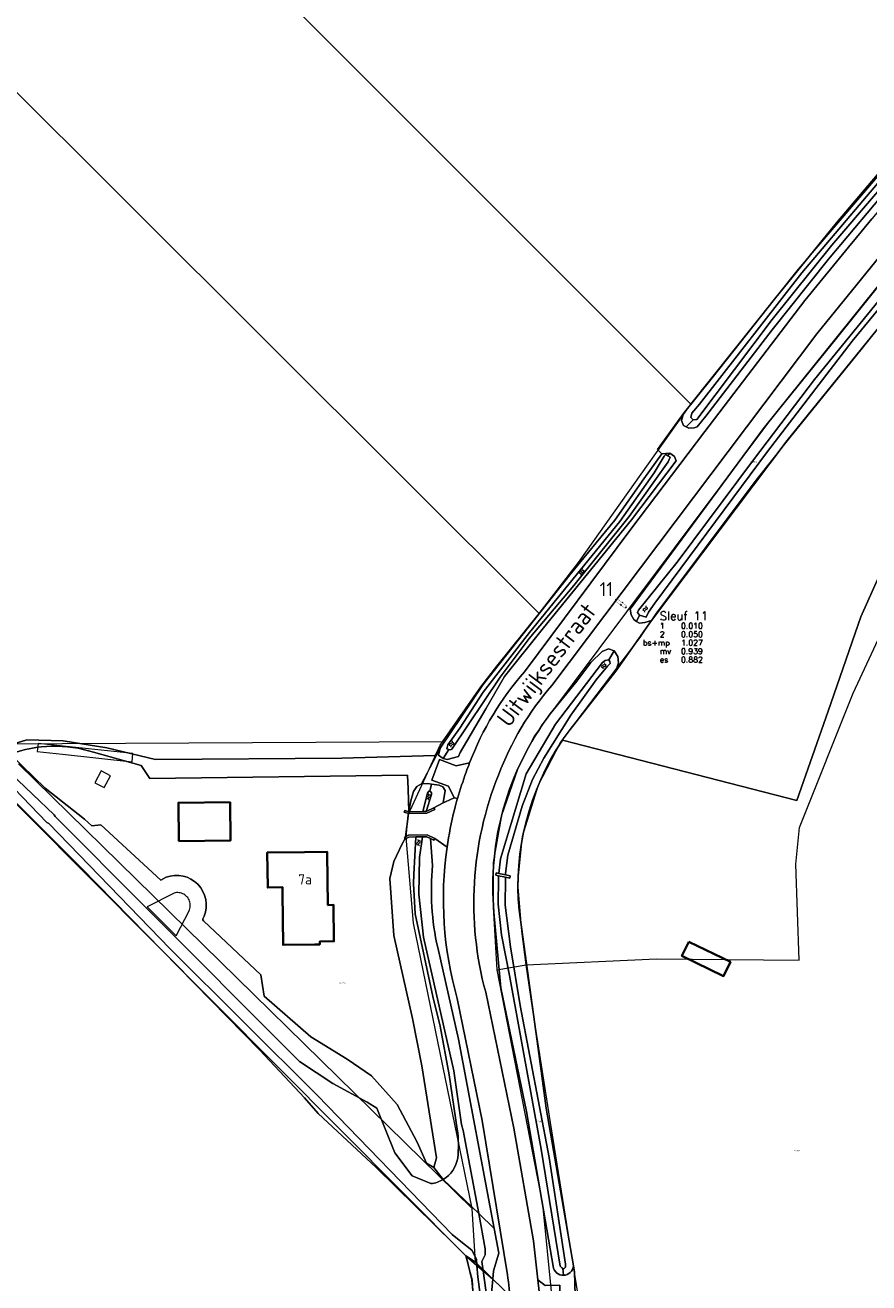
# Model space of a CAD drawing. Header units: metres. Extents: x 104777 to 177370, y 409697 to 438337.
# Tile 40 of 133: x 129010 to 129159, y 422495 to 422717. Entities that reach past the tile are written whole.
import ezdxf
from ezdxf.enums import TextEntityAlignment as Align
from ezdxf.lldxf.tags import DXFTag

# ---------------------------------------------------------------- set-up
doc = ezdxf.new("R2010")
doc.units = ezdxf.units.M
doc.layers.add('00_ 06-gps', color=7, linetype='Continuous')
doc.layers.add('00_PROEFSLEUVEN', color=1, linetype='Continuous')
for name, color, linetype, lineweight in [('B-WE-GK-BESCHOEIING-G', 130, 'GK-BESCHOEIING-SO', 18), ('B-WE-GR-BOUWLAND-GV', 80, 'Continuous', 13), ('B-WE-GR-GRAS-GV', 60, 'Continuous', 13), ('B-WE-GR-HOUTWAL-GV', 40, 'Continuous', 13), ('B-WE-IE-TERREINAFSCHEIDING_KUNSTMATIG_MUUR-GV', 90, 'Continuous', 18), ('B-WE-KG-GRENS_PERCEEL-G', 150, 'KG-PERCEEL-SO', 18), ('B-WE-KG-GRENS_PERCEEL-S', 150, 'Continuous', 25), ('B-WE-KW-KUNSTWERK_STEIGER-GV', 170, 'Continuous', 18), ('B-WE-KW-KUNSTWERK_STUW-GV', 170, 'Continuous', 18), ('B-WE-OG-BEBOUWING-G', 7, 'Continuous', 35), ('B-WE-OG-BEBOUWING-GV', 7, 'Continuous', 35), ('B-WE-OG-BEBOUWING_HUISNUMMER-T18', 10, 'Continuous', 18), ('B-WE-OG-BEBOUWING_LUIFEL-GV', 7, 'Continuous', 18), ('B-WE-OG-BEBOUWING_STRAATNAAM-T18', 10, 'Continuous', 18), ('B-WE-OG-TERREIN_ERF-GV', 7, 'Continuous', 18), ('B-WE-OG-TERREIN_OEVER-GV', 7, 'Continuous', 18), ('B-WE-OG-WATER-GV', 130, 'Continuous', 18), ('B-WE-OG-WATER-S-20', 130, 'Continuous', 18), ('B-WE-OG-WATER_SLOOT-GV', 120, 'Continuous', 18), ('B-WE-OG-WEG-GV', 7, 'Continuous', 18), ('B-WE-VH-GESLOTENVERHARDING_ASFALT-GV', 10, 'Continuous', 18), ('B-WE-VH-OPENVERHARDING_BETONSTRAATSTEEN-GV', 90, 'Continuous', 18)]:
    doc.layers.add(name, color=color, linetype=linetype, lineweight=lineweight)
doc.styles.add('NLCS-ISO', font='NLCS-ISO.ttf')
doc.styles.add('NLCS-ISO-M20-T18', font='NLCS-ISO.ttf', dxfattribs={"height": 0.036})
doc.styles.get("Standard").update_dxf_attribs({"font": 'Romans.shx'})
doc.linetypes.add('GK-BESCHOEIING-SO', pattern='A,18,-3,[1,NLCS.SHX,S=0.6,R=0,X=0,Y=0],-3', length=24)
tags = doc.linetypes.add('KG-PERCEEL-SO', pattern='A,5.5,-2,["P",Standard,S=1.8,R=0,X=-0.5,Y=-0.9],-2,5.5,-2,[5,NLCS.SHX,S=0.75,R=0,X=0,Y=0],-2', length=19).pattern_tags.tags
tags[6] = DXFTag(74, 10)

# ---------------------------------------------------------------- blocks, each defined once
blk = doc.blocks.new('SKG-PERCEELNUMMER-SO')
at = {"style": 'NLCS-ISO', "oblique": 10, "flags": 1}
for tag, p in [('GEMEENTECODE', (0, 2.6)), ('PERCEELGROOTTE', (0, -2.4))]:
    blk.add_attdef(tag, text='', height=1.8, dxfattribs=at).set_placement(p, align=Align.MIDDLE_CENTER)
at = {"style": 'NLCS-ISO', "oblique": 10}
blk.add_attdef('SECTIE', text='', height=1.8, dxfattribs=at).set_placement((-0.5, 0), align=Align.MIDDLE_RIGHT)
blk.add_attdef('PERCEELNUMMER', text='', height=1.8, dxfattribs=at).set_placement((0.5, 0), align=Align.MIDDLE_LEFT)
blk = doc.blocks.new('Point')
for p, q in [((-0.02, 0.02), (0.02, -0.02)), ((-0.02, -0.02), (0.02, 0.02))]:
    blk.add_line(p, q)
at = {"color": 1}
blk.add_circle((0, 0), 0.03, dxfattribs=at)
for tag, p in [('ELEVATION', (0, 2)), ('DESCRIPTION', (0, 0)), ('POINT_NUMBER', (0, -2))]:
    blk.add_attdef(tag, p, '', height=1)
blk = doc.blocks.new('*U191')
at = {"ltscale": 20, "const_width": 0.05}
blk.add_lwpolyline([(0.12, 0.22), (-0.12, -0.22), (1.83, -1.29), (2.07, -0.85)], close=True, dxfattribs=at)
at = {"color": 1, "const_width": 0.025, "flags": 128}
blk.add_lwpolyline([(0.12, 0.22), (-0.12, -0.22)], dxfattribs=at)
blk = doc.blocks.new('SOG-WATER-SO')
at = {"flags": 128}
for points in [[(-2.51, 0.56), (-2.43, 0.7, -0.538831), (-0.42, 0.73, 0.605168), (1.26, 0.93, -4.035705)], [(-2.88, -0.71), (-2.79, -0.57, -0.538831), (-0.79, -0.54, 0.605168), (0.89, -0.34, -4.035705)]]:
    blk.add_lwpolyline(points, format="xyb", dxfattribs=at)

msp = doc.modelspace()

# ---------------------------------------------------------------- linework, layer by layer
at = {"layer": 'B-WE-GK-BESCHOEIING-G', "ltscale": 20, "flags": 128}
for points in [[(129023.582, 422575.96), (129034.202, 422566.15), (129035.15, 422566.673)], [(129041.854, 422559.793), (129041.65, 422559.325)], [(129041.777, 422558.978), (129051.902, 422549.406), (129052.507, 422545.632)]]:
    msp.add_lwpolyline(points, dxfattribs=at)
at = {"layer": 'B-WE-GK-BESCHOEIING-G', "ltscale": 20}
for points in [[(129035.15, 422566.673, -0.6573972), (129041.854, 422559.793)], [(129041.65, 422559.325, 0.2823127), (129041.777, 422558.978)]]:
    msp.add_lwpolyline(points, format="xyb", dxfattribs=at)
at = {"layer": 'B-WE-GR-BOUWLAND-GV', "ltscale": 20, "flags": 128}
msp.add_lwpolyline([(129089.85, 422488.545), (129089.202, 422495.451), (129088.239, 422499.63), (129087.525, 422500.359), (129086.105, 422501.808), (129072.3, 422515.317), (129062.049, 422524.909), (129059.634, 422527.665), (129051.735, 422536.103), (129020.155, 422568.337), (129001.279, 422587.187), (129000.841, 422587.624), (128993.832, 422594.624), (128969.789, 422618.875), (128969.384, 422619.279)], dxfattribs=at)
at = {"layer": 'B-WE-GR-GRAS-GV', "ltscale": 20, "flags": 128}
for points in [[(129216.844, 422666.892), (129254.84, 422745.853), (129232.817, 422754.237), (129231.531, 422753.138), (129230.091, 422752.518), (129224.889, 422745.621), (129203.52, 422716.32), (129181.91, 422689.47), (129144.97, 422643.96), (129120.991, 422612.087), (129114.668, 422603.132), (129106.584, 422592.852)], [(129006.331, 422589.674), (129010.512, 422590.989), (129016.942, 422590.806), (129024.688, 422589.575), (129033.257, 422587.517), (129066.236, 422587.753), (129082.723, 422588.251), (129083.632, 422589.53), (129091.135, 422600.715), (129106.561, 422620.199), (129114.499, 422629.848), (129119.619, 422637.183), (129122.838, 422641.612), (129122.035, 422642.37), (129126.646, 422648.749), (129131.722, 422655.036), (129142.767, 422668.979), (129153.717, 422682.471), (129167.215, 422698.37), (129171, 422702.627), (129177.989, 422710.717), (129181.751, 422714.962), (129191.992, 422728.192)], [(129105.227, 422590.933), (129146.7, 422580.236), (129152.26, 422596.074), (129158.044, 422612.775), (129169.523, 422638.493), (129179.532, 422657.94), (129188.736, 422668.314), (129195.763, 422671.725), (129197.176, 422673.106), (129209.036, 422671.57), (129216.844, 422666.892)], [(129022.304, 422588.79), (129030.723, 422586.458), (129032.246, 422584.179), (129077.846, 422584.749), (129077.967, 422582.354), (129078.059, 422578.288), (129078.425, 422580.212), (129078.895, 422581.866), (129079.509, 422582.765), (129080.329, 422583.221), (129081.304, 422585.083), (129081.809, 422586.047), (129083.632, 422589.53), (129082.723, 422588.251), (129066.236, 422587.753), (129033.257, 422587.517), (129024.688, 422589.575), (129016.942, 422590.806), (129010.512, 422590.989), (129006.331, 422589.674), (129007.582, 422588.462)]]:
    msp.add_lwpolyline(points, dxfattribs=at)
at = {"layer": 'B-WE-GR-GRAS-GV', "ltscale": 20}
for points in [[(129106.584, 422592.852, 0.0126575), (129105.227, 422590.933)], [(129007.582, 422588.462, -0.1706351), (129022.304, 422588.79)]]:
    msp.add_lwpolyline(points, format="xyb", dxfattribs=at)
at = {"layer": 'B-WE-GR-HOUTWAL-GV', "ltscale": 20, "flags": 128}
for points in [[(129164.936, 422491.516), (129163.773, 422496.407), (129166.532, 422504.891), (129166.008, 422513.584), (129164.686, 422548.109), (129168.733, 422570.728), (129169.456, 422572.816), (129174.485, 422584.635), (129179.627, 422606.235), (129200.205, 422633.245), (129210.164, 422648.5), (129217.305, 422661.692), (129217.362, 422666.582), (129216.844, 422666.892), (129209.036, 422671.57), (129197.176, 422673.106), (129195.763, 422671.725), (129188.736, 422668.314), (129179.532, 422657.94), (129169.523, 422638.493), (129158.044, 422612.775), (129152.26, 422596.074), (129146.7, 422580.236), (129105.227, 422590.933)], [(129097.56, 422560.86), (129100.921, 422536.38), (129102.37, 422525.85), (129107.18, 422497.952), (129107.36, 422496.91), (129107.62, 422488.45)]]:
    msp.add_lwpolyline(points, dxfattribs=at)
at = {"layer": 'B-WE-GR-HOUTWAL-GV', "ltscale": 20}
msp.add_lwpolyline([(129105.227, 422590.933, 0.1720001), (129097.56, 422560.86)], format="xyb", dxfattribs=at)
at = {"layer": 'B-WE-GR-HOUTWAL-GV', "ltscale": 20, "flags": 128}
msp.add_lwpolyline([(129127.578, 422555.277), (129134.945, 422551.713), (129133.734, 422549.21), (129126.368, 422552.775)], close=True, dxfattribs=at)
at = {"layer": 'B-WE-IE-TERREINAFSCHEIDING_KUNSTMATIG_MUUR-GV', "ltscale": 20, "flags": 128}
for points in [[(129081.17, 422578.326), (129080.54, 422578.319), (129078.059, 422578.288), (129077.375, 422578.494), (129077.28, 422578.178), (129078.018, 422577.971), (129081.249, 422577.997), (129082.654, 422578.692), (129082.507, 422578.988)], [(129077.298, 422573.734), (129077.4, 422573.549), (129077.457, 422573.445), (129078.103, 422573.801), (129079.303, 422573.824), (129080.501, 422573.847), (129081.264, 422573.862), (129081.899, 422573.561), (129082.516, 422573.268), (129082.658, 422573.566), (129081.335, 422574.193), (129078.015, 422574.129), (129077.492, 422573.84)]]:
    msp.add_lwpolyline(points, close=True, dxfattribs=at)
at = {"layer": 'B-WE-KG-GRENS_PERCEEL-G', "ltscale": 20, "flags": 128}
for points in [[(128943.743, 422834.616), (129127.949, 422650.371)], [(129267.802, 422807.328), (129265.464, 422808.08), (129245.892, 422779.615), (129243.743, 422780.994), (129232.586, 422766.142), (129226.847, 422758.312), (129201.718, 422722.788), (129195.016, 422714.049), (129177.307, 422691.381), (129163.544, 422674.305), (129153.727, 422662.054), (129141.709, 422647.166), (129116.6, 422613.666), (129102.096, 422594.257)], [(128907.987, 422806.029), (129101.104, 422613.337)], [(129118.994, 422609.086), (129121.779, 422613.224), (129139.514, 422636.934), (129145.505, 422644.506), (129158.285, 422660.271), (129168.451, 422673.011), (129189.424, 422698.67), (129199.044, 422711.074), (129202.566, 422715.041), (129205.897, 422719.676), (129231.019, 422754.545), (129233.853, 422758.491), (129237.549, 422763.586), (129240.491, 422767.604), (129267.802, 422807.328)], [(129098.834, 422551.203), (129121.863, 422552.238), (129147.121, 422552.001), (129146.518, 422569.029), (129147.144, 422575.464), (129156.649, 422599.234), (129161.935, 422610.496), (129179.773, 422637.541), (129193.819, 422658.145), (129195.376, 422661.673), (129196.297, 422666.467), (129197.286, 422669.825), (129200.033, 422674.057), (129211.204, 422688.623), (129230.245, 422714.573), (129242.652, 422731.86), (129258.809, 422756.45), (129278.176, 422787.598), (129284.692, 422798.339)], [(129127.949, 422650.371), (129146.979, 422674.256), (129164.487, 422694.731), (129176.104, 422708.69), (129195.122, 422733.91), (129197.293, 422736.805), (129217.972, 422765.419)], [(129101.104, 422613.337), (129108.072, 422622.392), (129127.949, 422650.371)], [(129088.186, 422499.724), (128966.173, 422622.303)], [(129084.024, 422590.634), (129090.795, 422600.368), (129093.622, 422604.026), (129101.104, 422613.337)], [(129098.834, 422551.203), (129098.038, 422557.171), (129097.375, 422565.688), (129098.171, 422573.963), (129100.982, 422583.062), (129104.881, 422590.542), (129118.994, 422609.086)], [(129102.096, 422594.257), (129100.982, 422592.665), (129100.266, 422591.631)], [(129084.024, 422590.634), (129005.512, 422590.218)], [(129081.06, 422584.484), (129083.616, 422590.047), (129084.024, 422590.634)], [(129100.266, 422591.631), (129097.268, 422585.741), (129094.457, 422577.597), (129092.972, 422569.27), (129092.972, 422561.392), (129093.661, 422550.329)], [(129089.305, 422508.1), (129009.031, 422586.769)], [(129077.63, 422573.752), (129077.962, 422577.743), (129081.06, 422584.484)], [(129089.305, 422508.1), (129078.902, 422558.584), (129077.63, 422573.752)], [(129093.661, 422550.329), (129098.834, 422551.203)], [(129093.661, 422550.329), (129101.724, 422508.867), (129103.29, 422492.819), (129108.887, 422487.222)], [(129108.887, 422487.222), (129103.158, 422523.324), (129099.948, 422543.564), (129098.834, 422551.203)], [(129089.851, 422498.585), (129089.305, 422508.1)], [(129096.46, 422408.536), (129093.704, 422427.103), (129090.204, 422481.645), (129089.326, 422495.43), (129088.186, 422499.724)], [(129089.851, 422498.585), (129088.186, 422499.724)], [(129105.18, 422483.646), (129089.851, 422498.585)]]:
    msp.add_lwpolyline(points, dxfattribs=at)
at = {"layer": 'B-WE-KW-KUNSTWERK_STEIGER-GV', "ltscale": 20, "flags": 128}
msp.add_lwpolyline([(129036.917, 422556.327), (129039.205, 422560.725), (129039.292, 422560.933), (129039.358, 422561.149), (129039.402, 422561.371), (129039.424, 422561.596), (129039.424, 422561.821), (129039.401, 422562.046), (129039.356, 422562.268), (129039.289, 422562.483), (129039.201, 422562.692), (129039.093, 422562.89), (129038.965, 422563.076), (129038.82, 422563.25), (129038.658, 422563.407), (129038.482, 422563.548), (129038.292, 422563.671), (129038.091, 422563.774), (129037.881, 422563.857), (129037.663, 422563.918), (129037.441, 422563.958), (129037.215, 422563.975), (129036.989, 422563.97), (129036.765, 422563.942), (129036.545, 422563.892), (129031.813, 422561.463)], close=True, dxfattribs=at)
at = {"layer": 'B-WE-KW-KUNSTWERK_STUW-GV', "ltscale": 20, "flags": 128}
msp.add_lwpolyline([(129095.197, 422567.11), (129094.002, 422567.359), (129093.522, 422567.458), (129093.442, 422567.072), (129093.959, 422566.965), (129095.193, 422566.709), (129095.935, 422566.554), (129096.015, 422566.94)], close=True, dxfattribs=at)
at = {"layer": 'B-WE-OG-BEBOUWING-G', "ltscale": 20, "flags": 128}
for points in [[(129037.394, 422573.061), (129046.532, 422573.164), (129046.455, 422579.963), (129037.317, 422579.86)], [(129061.44, 422554.79), (129062.33, 422554.8), (129062.33, 422555.32), (129064.84, 422555.36), (129064.76, 422561.78), (129063.78, 422561.76), (129063.66, 422570.91), (129063.656, 422571.168), (129059.65, 422571.12), (129053.037, 422571.041), (129053.113, 422564.853), (129055.736, 422564.911), (129055.734, 422563.892), (129055.845, 422554.727)]]:
    msp.add_lwpolyline(points, close=True, dxfattribs=at)
at = {"layer": 'B-WE-OG-BEBOUWING-GV', "ltscale": 20, "flags": 128}
for points in [[(129037.394, 422573.061), (129046.532, 422573.164), (129046.455, 422579.963), (129037.317, 422579.86)], [(129061.44, 422554.79), (129062.33, 422554.8), (129062.33, 422555.32), (129064.84, 422555.36), (129064.76, 422561.78), (129063.78, 422561.76), (129063.66, 422570.91), (129063.656, 422571.168), (129059.65, 422571.12), (129053.037, 422571.041), (129053.113, 422564.853), (129055.736, 422564.911), (129055.734, 422563.892), (129055.845, 422554.727)], [(129127.578, 422555.277), (129126.368, 422552.775), (129133.734, 422549.21), (129134.945, 422551.713)]]:
    msp.add_lwpolyline(points, close=True, dxfattribs=at)
at = {"layer": 'B-WE-OG-BEBOUWING_LUIFEL-GV', "ltscale": 20, "flags": 128}
for points in [[(129016.958, 422589.887), (129012.51, 422590.362), (129012.357, 422588.917), (129016.804, 422588.444), (129029.136, 422587.133), (129029.289, 422588.577)], [(129025.32, 422584.631), (129023.653, 422585.507), (129022.553, 422583.415), (129024.219, 422582.539)]]:
    msp.add_lwpolyline(points, close=True, dxfattribs=at)
at = {"layer": 'B-WE-OG-TERREIN_ERF-GV', "ltscale": 20}
for points in [[(129022.304, 422588.79, 0.1706351), (129007.582, 422588.462)], [(129035.15, 422566.673, -0.6573972), (129041.854, 422559.793)], [(129041.65, 422559.325, 0.2823127), (129041.777, 422558.978)]]:
    msp.add_lwpolyline(points, format="xyb", dxfattribs=at)
at = {"layer": 'B-WE-OG-TERREIN_ERF-GV', "ltscale": 20, "flags": 128}
for points in [[(129007.582, 422588.462), (129013.767, 422582.469), (129020.707, 422576.943), (129021.992, 422575.756), (129023.582, 422575.96), (129034.202, 422566.15), (129035.15, 422566.673)], [(129041.777, 422558.978), (129051.902, 422549.406), (129052.507, 422545.632), (129060.751, 422538.434), (129067.178, 422534.487), (129071.461, 422531.569), (129076.008, 422526.491), (129079.534, 422519.843), (129081.22, 422516.088), (129082.506, 422515.356), (129082.955, 422517.077), (129080.391, 422533.346), (129078.752, 422541.699), (129075.452, 422556.395), (129074.693, 422566.464), (129075.443, 422569.475), (129076.912, 422572.623), (129077.4, 422573.549), (129077.298, 422573.734), (129077.492, 422573.84), (129078.018, 422577.971), (129077.28, 422578.178), (129077.375, 422578.494), (129078.059, 422578.288), (129077.967, 422582.354), (129077.846, 422584.749), (129032.246, 422584.179), (129030.723, 422586.458), (129022.304, 422588.79)], [(129041.854, 422559.793), (129041.65, 422559.325)]]:
    msp.add_lwpolyline(points, dxfattribs=at)
for points in [[(129037.394, 422573.061), (129037.317, 422579.86), (129046.455, 422579.963), (129046.532, 422573.164)], [(129061.44, 422554.79), (129055.845, 422554.727), (129055.734, 422563.892), (129055.736, 422564.911), (129053.113, 422564.853), (129053.037, 422571.041), (129059.65, 422571.12), (129063.656, 422571.168), (129063.66, 422570.91), (129063.78, 422561.76), (129064.76, 422561.78), (129064.84, 422555.36), (129062.33, 422555.32), (129062.33, 422554.8)]]:
    msp.add_lwpolyline(points, close=True, dxfattribs=at)
at = {"layer": 'B-WE-OG-TERREIN_OEVER-GV', "ltscale": 20, "flags": 128}
for points in [[(129120.991, 422612.087), (129144.97, 422643.96), (129181.91, 422689.47), (129203.52, 422716.32), (129224.889, 422745.621), (129225.381, 422746.889), (129224.598, 422748.012), (129223.964, 422748.258), (129223.454, 422747.161), (129223.885, 422746.423), (129220.616, 422742.361), (129206.924, 422723.628), (129195.772, 422709.259), (129177.348, 422686.627), (129171, 422679.16), (129156.472, 422661.496), (129141.497, 422642.008), (129121.58, 422615.183), (129120.483, 422613.572), (129120.023, 422612.676), (129118.856, 422613.048), (129118.366, 422611.95), (129118.855, 422611.617), (129119.84, 422611.77)], [(129177.989, 422710.717), (129171, 422702.627), (129167.215, 422698.37), (129153.717, 422682.471), (129142.767, 422668.979), (129131.722, 422655.036), (129126.646, 422648.749), (129126.314, 422647.507), (129126.681, 422646.595), (129127.129, 422646.377), (129128.371, 422647.588), (129127.925, 422648.043), (129128.113, 422648.762), (129129.481, 422650.369), (129147.558, 422673.61), (129161.984, 422690.565), (129171, 422700.516), (129178.853, 422709.618), (129179.345, 422709.613), (129180.016, 422710.185), (129179.653, 422710.763), (129178.472, 422710.933)], [(129180.016, 422710.185), (129179.345, 422709.613), (129179.588, 422709.282), (129179.5, 422708.823), (129173.95, 422702.719), (129160.601, 422687.523), (129152.859, 422678.495), (129142.355, 422665.374), (129129.003, 422647.671), (129128.371, 422647.588), (129127.129, 422646.377), (129127.577, 422646.159), (129128.568, 422646.207), (129129.061, 422646.374), (129130.628, 422648.283), (129142.347, 422663.498), (129152.316, 422676.025), (129163.773, 422689.685), (129174.395, 422701.878), (129179.876, 422708.546), (129180.379, 422709.607)], [(129122.838, 422641.612), (129119.619, 422637.183), (129114.499, 422629.848), (129106.561, 422620.199), (129091.135, 422600.715), (129083.632, 422589.53), (129083.349, 422588.272), (129084.154, 422587.723), (129085.127, 422589.316), (129084.812, 422589.41), (129085, 422590.129), (129087.102, 422593.08), (129091.222, 422599.435), (129099.439, 422609.982), (129115.407, 422629.64), (129121.442, 422638.228), (129123.225, 422641.166), (129123.514, 422641.5), (129123.909, 422641.238), (129124.261, 422641.731)], [(129123.909, 422641.238), (129124.304, 422640.975), (129123.927, 422640.176), (129117.038, 422630.525), (129107.272, 422618.281), (129099.338, 422608.902), (129094.222, 422602.107), (129085.671, 422589.374), (129085.441, 422589.223), (129085.127, 422589.316), (129084.154, 422587.723), (129084.873, 422587.535), (129086.861, 422588.055), (129087.138, 422588.773), (129091.722, 422596.475), (129095.024, 422602.207), (129101.87, 422610.786), (129117.472, 422629.908), (129125.328, 422640.368), (129125.065, 422641.092), (129124.261, 422641.731)], [(129014.031, 422576.387), (129003.916, 422586.848), (129002.436, 422588.378), (129001.279, 422587.187), (129020.155, 422568.337), (129051.735, 422536.103), (129059.634, 422527.665), (129062.049, 422524.909), (129072.3, 422515.317), (129086.105, 422501.808), (129087.525, 422500.359), (129088.239, 422499.63), (129090.116, 422498.017), (129090.025, 422499.145), (129089.191, 422500.712), (129087.283, 422502.271), (129085.758, 422503.518), (129061.892, 422528.133), (129035.815, 422554.067), (129014.379, 422576.185)], [(129080.329, 422583.221), (129079.509, 422582.765), (129078.895, 422581.866), (129078.425, 422580.212), (129078.059, 422578.288), (129080.54, 422578.319), (129081.384, 422581.571), (129081.593, 422581.892), (129081.766, 422581.925), (129082.09, 422583.159), (129081.409, 422583.247)], [(129082.09, 422583.159), (129081.766, 422581.925), (129081.935, 422581.879), (129082.109, 422581.596), (129082.099, 422581.346), (129081.17, 422578.326), (129082.507, 422578.988), (129084.138, 422579.826), (129084.484, 422582.025), (129084.1, 422582.671), (129083.427, 422582.986)], [(129091.599, 422500.966), (129091.588, 422499.897), (129091.012, 422498.71), (129091.236, 422497.055), (129092.932, 422495.597), (129093.05, 422497.05), (129094, 422500.16), (129093.177, 422504.529), (129090.429, 422507.185)], [(129089.202, 422495.451), (129089.85, 422488.545), (129090.699, 422487.243), (129091.49, 422487.306), (129092.281, 422487.37), (129093.298, 422488.366), (129093.311, 422489.66), (129092.777, 422493.69), (129092.932, 422495.597), (129091.236, 422497.055), (129092.394, 422488.498), (129092.036, 422488.148), (129091.255, 422487.944), (129091.047, 422488.371), (129091.194, 422488.865), (129090.276, 422496.027), (129090.116, 422498.017), (129088.239, 422499.63)]]:
    msp.add_lwpolyline(points, close=True, dxfattribs=at)
for points in [[(129209.72, 422732.82), (129196.6, 422715.26), (129178.14, 422692.46), (129140.83, 422646.09), (129117.24, 422614.093), (129117.394, 422613.107), (129117.877, 422612.282), (129118.366, 422611.95), (129118.856, 422613.048), (129118.5, 422613.502), (129118.685, 422613.951), (129125.529, 422622.44), (129139.049, 422640.501), (129149.826, 422654.716), (129162.327, 422670.085), (129169.72, 422679.379), (129171, 422681.111), (129195.197, 422710.144), (129202.776, 422719.576)], [(129093.13, 422560.46), (129094.34, 422547.14), (129098.9, 422525.25), (129103.677, 422497.53), (129103.806, 422497.225), (129103.989, 422496.949), (129104.219, 422496.712), (129104.488, 422496.52), (129104.788, 422496.381), (129105.109, 422496.3), (129105.439, 422496.279), (129105.301, 422497.486), (129105.137, 422497.57), (129104.856, 422497.89), (129101.462, 422518.576), (129095.876, 422549.283), (129094.475, 422556.509), (129093.875, 422561.923), (129093.921, 422566.391), (129093.923, 422566.637), (129093.959, 422566.965), (129093.442, 422567.072), (129093.522, 422567.458), (129094.002, 422567.359), (129094.285, 422569.95), (129098.798, 422585), (129104.023, 422593.776), (129112.334, 422604.683), (129112.788, 422605.038), (129113.42, 422605.122), (129114.377, 422606.743)], [(129106.584, 422592.852), (129114.668, 422603.132), (129115.175, 422604.603), (129115.023, 422605.752), (129114.377, 422606.743), (129113.42, 422605.122), (129113.597, 422604.85), (129113.684, 422604.489), (129113.229, 422604.043), (129111.222, 422601.631), (129106.743, 422595.37), (129101.98, 422587.76), (129099.959, 422583.997), (129098.108, 422579.263), (129095.56, 422570.602), (129095.199, 422567.328), (129095.197, 422567.11), (129096.015, 422566.94), (129095.935, 422566.554), (129095.193, 422566.709), (129095.192, 422566.624), (129095.189, 422566.378), (129095.142, 422561.756), (129096.05, 422554.371)], [(129114.377, 422606.743), (129113.397, 422607.081), (129112.244, 422606.601), (129110.256, 422604.653), (129107.763, 422601.399), (129103.05, 422595.57)], [(129035.15, 422566.673), (129034.202, 422566.15), (129023.582, 422575.96), (129021.992, 422575.756), (129020.707, 422576.943), (129013.767, 422582.469), (129007.582, 422588.462), (129006.331, 422589.674), (129005.069, 422590.897), (129003.423, 422589.394), (129005.027, 422587.767), (129007.717, 422585.041), (129015.336, 422577.754), (129015.555, 422577.416), (129031.624, 422561.289), (129036.711, 422556.184), (129052.853, 422539.984), (129058.744, 422534.072), (129064.648, 422530.229), (129070.693, 422526.925), (129072.438, 422525.826), (129075.6, 422517.959)], [(129086.625, 422522.127), (129085.218, 422531.74), (129083.611, 422540.373), (129082.33, 422545.564), (129079.196, 422560.245), (129078.878, 422565.575), (129078.955, 422567.179), (129079.3, 422573.771), (129079.303, 422573.824), (129078.103, 422573.801), (129077.457, 422573.445), (129077.4, 422573.549), (129076.912, 422572.623), (129075.443, 422569.475), (129074.693, 422566.464), (129075.452, 422556.395), (129078.752, 422541.699), (129080.391, 422533.346), (129082.955, 422517.077), (129082.506, 422515.356), (129084.171, 422513.235)], [(129082.29, 422568.77), (129081.899, 422573.561), (129081.264, 422573.862), (129080.501, 422573.847), (129080.498, 422573.827), (129079.938, 422570.175), (129079.871, 422563.707), (129080.656, 422556.08), (129086.02, 422532.45), (129087.404, 422522.971), (129087.663, 422521.888), (129090.429, 422507.185), (129093.177, 422504.529), (129086.86, 422538.06), (129083.19, 422554.25)], [(129041.65, 422559.325), (129041.854, 422559.793)], [(129084.171, 422513.235), (129082.506, 422515.356), (129081.22, 422516.088), (129079.534, 422519.843), (129076.008, 422526.491), (129071.461, 422531.569), (129067.178, 422534.487), (129060.751, 422538.434), (129052.507, 422545.632), (129051.902, 422549.406), (129041.777, 422558.978)], [(129096.05, 422554.371), (129097.747, 422544.028), (129102.879, 422517.097), (129105.8, 422498.218), (129105.795, 422497.727), (129105.464, 422497.402), (129105.301, 422497.486), (129105.439, 422496.279), (129105.767, 422496.318), (129106.083, 422496.417), (129106.375, 422496.573), (129106.633, 422496.779), (129106.849, 422497.029), (129107.016, 422497.315), (129107.128, 422497.626), (129107.18, 422497.952), (129102.37, 422525.85), (129100.921, 422536.38), (129097.56, 422560.86)], [(129075.6, 422517.959), (129078.665, 422513.875), (129081.99, 422512.484)]]:
    msp.add_lwpolyline(points, dxfattribs=at)
at = {"layer": 'B-WE-OG-TERREIN_OEVER-GV', "ltscale": 20}
for points in [[(129103.05, 422595.57, 0.1850759), (129093.13, 422560.46)], [(129105.227, 422590.933, -0.0126575), (129106.584, 422592.852)], [(129097.56, 422560.86, -0.1720001), (129105.227, 422590.933)], [(129083.19, 422554.25, -0.0812709), (129082.29, 422568.77)], [(129041.854, 422559.793, 0.6573972), (129035.15, 422566.673)], [(129041.777, 422558.978, -0.2823127), (129041.65, 422559.325)], [(129086.713, 422516.976, 0.0698723), (129086.625, 422522.127)], [(129084.171, 422513.235, 0.2175751), (129086.713, 422516.976)], [(129081.99, 422512.484, 0.1069403), (129084.171, 422513.235)]]:
    msp.add_lwpolyline(points, format="xyb", dxfattribs=at)
at = {"layer": 'B-WE-OG-WATER-GV', "ltscale": 20, "flags": 128}
for points in [[(129003.916, 422586.848), (129014.031, 422576.387), (129014.379, 422576.185), (129035.815, 422554.067), (129061.892, 422528.133), (129085.758, 422503.518), (129087.283, 422502.271), (129089.191, 422500.712), (129090.025, 422499.145)], [(129081.99, 422512.484), (129078.665, 422513.875), (129075.6, 422517.959), (129072.438, 422525.826), (129070.693, 422526.925), (129064.648, 422530.229), (129058.744, 422534.072), (129052.853, 422539.984), (129036.711, 422556.184), (129031.624, 422561.289), (129015.555, 422577.416), (129015.336, 422577.754), (129007.717, 422585.041)], [(129090.025, 422499.145), (129090.116, 422498.017), (129091.236, 422497.055), (129091.012, 422498.71), (129091.588, 422499.897), (129091.599, 422500.966), (129090.429, 422507.185), (129084.171, 422513.235)]]:
    msp.add_lwpolyline(points, dxfattribs=at)
at = {"layer": 'B-WE-OG-WATER-GV', "ltscale": 20}
msp.add_lwpolyline([(129084.171, 422513.235, -0.1069403), (129081.99, 422512.484)], format="xyb", dxfattribs=at)
at = {"layer": 'B-WE-OG-WATER_SLOOT-GV', "ltscale": 20, "flags": 128}
for points in [[(129223.454, 422747.161), (129222.572, 422746.878), (129202.776, 422719.576), (129195.197, 422710.144), (129171, 422681.111), (129169.72, 422679.379), (129162.327, 422670.085), (129149.826, 422654.716), (129139.049, 422640.501), (129125.529, 422622.44), (129118.685, 422613.951), (129118.5, 422613.502), (129118.856, 422613.048), (129120.023, 422612.676), (129120.483, 422613.572), (129121.58, 422615.183), (129141.497, 422642.008), (129156.472, 422661.496), (129171, 422679.16), (129177.348, 422686.627), (129195.772, 422709.259), (129206.924, 422723.628), (129220.616, 422742.361), (129223.885, 422746.423)], [(129179.345, 422709.613), (129178.853, 422709.618), (129171, 422700.516), (129161.984, 422690.565), (129147.558, 422673.61), (129129.481, 422650.369), (129128.113, 422648.762), (129127.925, 422648.043), (129128.371, 422647.588), (129129.003, 422647.671), (129142.355, 422665.374), (129152.859, 422678.495), (129160.601, 422687.523), (129173.95, 422702.719), (129179.5, 422708.823), (129179.588, 422709.282)], [(129084.812, 422589.41), (129085.127, 422589.316), (129085.441, 422589.223), (129085.671, 422589.374), (129094.222, 422602.107), (129099.338, 422608.902), (129107.272, 422618.281), (129117.038, 422630.525), (129123.927, 422640.176), (129124.304, 422640.975), (129123.909, 422641.238), (129123.514, 422641.5), (129123.225, 422641.166), (129121.442, 422638.228), (129115.407, 422629.64), (129099.439, 422609.982), (129091.222, 422599.435), (129087.102, 422593.08), (129085, 422590.129)], [(129094.002, 422567.359), (129095.197, 422567.11), (129095.199, 422567.328), (129095.56, 422570.602), (129098.108, 422579.263), (129099.959, 422583.997), (129101.98, 422587.76), (129106.743, 422595.37), (129111.222, 422601.631), (129113.229, 422604.043), (129113.684, 422604.489), (129113.597, 422604.85), (129113.42, 422605.122), (129112.788, 422605.038), (129112.334, 422604.683), (129104.023, 422593.776), (129098.798, 422585), (129094.285, 422569.95)], [(129080.54, 422578.319), (129081.17, 422578.326), (129082.099, 422581.346), (129082.109, 422581.596), (129081.935, 422581.879), (129081.766, 422581.925), (129081.593, 422581.892), (129081.384, 422581.571)], [(129105.301, 422497.486), (129105.464, 422497.402), (129105.795, 422497.727), (129105.8, 422498.218), (129102.879, 422517.097), (129097.747, 422544.028), (129096.05, 422554.371), (129095.142, 422561.756), (129095.189, 422566.378), (129095.192, 422566.624), (129095.193, 422566.709), (129093.959, 422566.965), (129093.923, 422566.637), (129093.921, 422566.391), (129093.875, 422561.923), (129094.475, 422556.509), (129095.876, 422549.283), (129101.462, 422518.576), (129104.856, 422497.89), (129105.137, 422497.57)], [(129090.116, 422498.017), (129090.276, 422496.027), (129091.194, 422488.865), (129091.047, 422488.371), (129091.255, 422487.944), (129092.036, 422488.148), (129092.394, 422488.498), (129091.236, 422497.055)]]:
    msp.add_lwpolyline(points, close=True, dxfattribs=at)
for points in [[(129079.3, 422573.771), (129078.955, 422567.179), (129078.878, 422565.575), (129079.196, 422560.245), (129082.33, 422545.564), (129083.611, 422540.373), (129085.218, 422531.74), (129086.625, 422522.127)], [(129084.171, 422513.235), (129090.429, 422507.185), (129087.663, 422521.888), (129087.404, 422522.971), (129086.02, 422532.45), (129080.656, 422556.08), (129079.871, 422563.707), (129079.938, 422570.175), (129080.498, 422573.827), (129080.501, 422573.847), (129079.303, 422573.824), (129079.3, 422573.771)]]:
    msp.add_lwpolyline(points, dxfattribs=at)
at = {"layer": 'B-WE-OG-WATER_SLOOT-GV', "ltscale": 20}
for points in [[(129086.625, 422522.127, -0.0698723), (129086.713, 422516.976)], [(129086.713, 422516.976, -0.2175751), (129084.171, 422513.235)]]:
    msp.add_lwpolyline(points, format="xyb", dxfattribs=at)
at = {"layer": 'B-WE-OG-WEG-GV', "ltscale": 20, "flags": 128}
for points in [[(129103.05, 422595.57), (129107.763, 422601.399), (129110.256, 422604.653), (129112.244, 422606.601), (129113.397, 422607.081), (129114.377, 422606.743), (129115.023, 422605.752), (129115.175, 422604.603), (129114.668, 422603.132), (129120.991, 422612.087), (129119.84, 422611.77), (129118.855, 422611.617), (129118.366, 422611.95), (129117.877, 422612.282), (129117.394, 422613.107), (129117.24, 422614.093), (129140.83, 422646.09), (129178.14, 422692.46), (129196.6, 422715.26), (129209.72, 422732.82)], [(129204.05, 422729.48), (129190.39, 422711.45), (129166.8, 422683.2), (129150.23, 422662.8), (129103.36, 422600.62)], [(129163.773, 422689.685), (129152.316, 422676.025), (129142.347, 422663.498), (129130.628, 422648.283), (129129.061, 422646.374), (129128.568, 422646.207), (129127.577, 422646.159), (129127.129, 422646.377), (129126.681, 422646.595), (129126.314, 422647.507), (129126.646, 422648.749), (129122.035, 422642.37), (129122.838, 422641.612), (129124.261, 422641.731), (129125.065, 422641.092), (129125.328, 422640.368), (129117.472, 422629.908), (129101.87, 422610.786), (129095.024, 422602.207), (129091.722, 422596.475), (129087.138, 422588.773), (129086.861, 422588.055), (129084.873, 422587.535), (129084.154, 422587.723), (129083.349, 422588.272), (129083.632, 422589.53)], [(129098.51, 422603.04), (129117.32, 422628.24), (129130.42, 422645.55), (129148.13, 422668.73), (129156.357, 422678.786), (129156.69, 422679.193), (129159.96, 422683.19)], [(129083.632, 422589.53), (129081.809, 422586.047), (129081.304, 422585.083), (129080.329, 422583.221), (129081.409, 422583.247), (129082.09, 422583.159), (129083.427, 422582.986), (129084.1, 422582.671), (129084.484, 422582.025), (129084.138, 422579.826), (129084.564, 422580.045), (129086.099, 422580.759), (129085.083, 422582.784), (129082.134, 422583.883), (129083.49, 422587.52), (129086.439, 422586.421), (129088.825, 422586.946)], [(129084.836, 422571.998), (129082.658, 422573.566), (129082.516, 422573.268), (129081.899, 422573.561), (129082.29, 422568.77)], [(129107.62, 422488.45), (129107.36, 422496.91), (129107.18, 422497.952), (129107.128, 422497.626), (129107.016, 422497.315), (129106.849, 422497.029), (129106.633, 422496.779), (129106.375, 422496.573), (129106.083, 422496.417), (129105.767, 422496.318), (129105.439, 422496.279), (129105.109, 422496.3), (129104.788, 422496.381), (129104.488, 422496.52), (129104.219, 422496.712), (129103.989, 422496.949), (129103.806, 422497.225), (129103.677, 422497.53), (129098.9, 422525.25), (129094.34, 422547.14), (129093.13, 422560.46)], [(129083.19, 422554.25), (129086.86, 422538.06), (129093.177, 422504.529), (129094, 422500.16), (129093.05, 422497.05), (129092.932, 422495.597), (129092.777, 422493.69), (129093.311, 422489.66), (129093.298, 422488.366), (129092.281, 422487.37), (129091.49, 422487.306), (129090.699, 422487.243), (129092.346, 422486.372), (129096.394, 422486.549)], [(129091.67, 422546.35), (129096.64, 422522.29), (129100.14, 422502.34), (129100.91, 422495.454), (129102.203, 422494.46), (129104.789, 422494.51), (129104.86, 422491.552), (129101.43, 422490.8), (129105.66, 422433.78), (129108.69, 422407.8), (129110.1, 422386.06)], [(129095.523, 422496.355), (129091.06, 422523.68), (129086.64, 422545.25)]]:
    msp.add_lwpolyline(points, dxfattribs=at)
at = {"layer": 'B-WE-OG-WEG-GV', "ltscale": 20}
for points in [[(129088.825, 422586.946, -0.0875269), (129098.51, 422603.04)], [(129103.36, 422600.62, 0.0897403), (129093.94, 422584.77)], [(129093.13, 422560.46, -0.1850759), (129103.05, 422595.57)], [(129093.94, 422584.77, 0.1631956), (129091.67, 422546.35)], [(129086.64, 422545.25, -0.1052791), (129084.836, 422571.998)], [(129082.29, 422568.77, 0.0812709), (129083.19, 422554.25)], [(129096.394, 422486.549, 0.0223382), (129095.523, 422496.355)]]:
    msp.add_lwpolyline(points, format="xyb", dxfattribs=at)
at = {"layer": 'B-WE-VH-GESLOTENVERHARDING_ASFALT-GV', "ltscale": 20, "flags": 128}
for points in [[(129101.43, 422490.8), (129100.91, 422495.454), (129100.14, 422502.34), (129096.64, 422522.29), (129091.67, 422546.35, -0.1631956), (129093.94, 422584.77, -0.0897403), (129103.36, 422600.62), (129150.23, 422662.8), (129166.8, 422683.2), (129190.39, 422711.45), (129204.05, 422729.48), (129222.12, 422754.57), (129249.608, 422794.56), (129263.17, 422814.29), (129266.372, 422818.989), (129268.976, 422822.812), (129269.573, 422823.688, -0.0888365), (129270.27, 422825.36), (129282.783, 422844.285), (129290.45, 422855.88), (129290.77, 422858.05), (129308.81, 422888.52), (129349.9, 422961.74), (129359.63, 422978.29)], [(129196.901, 422728.817), (129184.64, 422712.976), (129182.29, 422709.94), (129159.96, 422683.19), (129156.69, 422679.193), (129156.357, 422678.786), (129148.13, 422668.73), (129130.42, 422645.55), (129117.32, 422628.24), (129098.51, 422603.04, 0.0875269), (129088.825, 422586.946)]]:
    msp.add_lwpolyline(points, format="xyb", dxfattribs=at)
at = {"layer": 'B-WE-VH-GESLOTENVERHARDING_ASFALT-GV', "ltscale": 20}
for points in [[(129088.825, 422586.946, 0.0078637), (129088.216, 422585.283)], [(129088.216, 422585.283, 0.0180546), (129086.675, 422580.59)], [(129086.675, 422580.59, 0.0101445), (129086.144, 422578.621)], [(129086.144, 422578.621, 0.0262903), (129084.836, 422571.998)], [(129084.836, 422571.998, 0.1052791), (129086.64, 422545.25), (129091.06, 422523.68), (129095.523, 422496.355, -0.0223382), (129096.394, 422486.549)]]:
    msp.add_lwpolyline(points, format="xyb", dxfattribs=at)
at = {"layer": 'B-WE-VH-OPENVERHARDING_BETONSTRAATSTEEN-GV', "ltscale": 20, "flags": 128}
for points in [[(129088.825, 422586.946), (129086.439, 422586.421), (129083.49, 422587.52), (129082.134, 422583.883), (129085.083, 422582.784), (129086.099, 422580.759), (129086.675, 422580.59)], [(129086.675, 422580.59), (129086.099, 422580.759), (129084.564, 422580.045), (129084.138, 422579.826), (129082.507, 422578.988), (129082.654, 422578.692), (129081.249, 422577.997), (129078.018, 422577.971), (129077.492, 422573.84), (129078.015, 422574.129), (129081.335, 422574.193), (129082.658, 422573.566), (129084.836, 422571.998)]]:
    msp.add_lwpolyline(points, dxfattribs=at)
at = {"layer": 'B-WE-VH-OPENVERHARDING_BETONSTRAATSTEEN-GV', "ltscale": 20}
for points in [[(129088.216, 422585.283, -0.0078637), (129088.825, 422586.946)], [(129086.675, 422580.59, -0.0180546), (129088.216, 422585.283)], [(129086.144, 422578.621, -0.0101445), (129086.675, 422580.59)], [(129084.836, 422571.998, -0.0262903), (129086.144, 422578.621)]]:
    msp.add_lwpolyline(points, format="xyb", dxfattribs=at)
at = {"layer": 'B-WE-VH-OPENVERHARDING_BETONSTRAATSTEEN-GV', "ltscale": 20, "flags": 128}
msp.add_lwpolyline([(129100.91, 422495.454), (129101.43, 422490.8), (129104.86, 422491.552), (129104.789, 422494.51), (129102.203, 422494.46)], close=True, dxfattribs=at)

# ---------------------------------------------------------------- block references
at = {"layer": '00_ 06-gps', "ltscale": 20}
ref = msp.add_blockref('Point', (129114.705, 422615.798), dxfattribs=at)
ref.add_attrib('POINT_NUMBER', 'bs+mp', (129119.464, 422607.673), dxfattribs={"layer": '0', "height": 1})
ref.add_attrib('ELEVATION', '1.027', (129126.214, 422607.673), dxfattribs={"layer": '0', "height": 1})
ref = msp.add_blockref('Point', (129115.543, 422614.91), dxfattribs=at)
ref.add_attrib('POINT_NUMBER', '1', (129122.464, 422610.673), dxfattribs={"layer": '0', "height": 1})
ref.add_attrib('ELEVATION', '0.010', (129126.214, 422610.673), dxfattribs={"layer": '0', "height": 1})
ref = msp.add_blockref('Point', (129115.578, 422614.856), dxfattribs=at)
ref.add_attrib('POINT_NUMBER', '2', (129122.464, 422609.173), dxfattribs={"layer": '0', "height": 1})
ref.add_attrib('ELEVATION', '0.050', (129126.214, 422609.173), dxfattribs={"layer": '0', "height": 1})
ref = msp.add_blockref('Point', (129115.889, 422615.284), dxfattribs=at)
ref.add_attrib('POINT_NUMBER', 'mv', (129122.464, 422606.173), dxfattribs={"layer": '0', "height": 1})
ref.add_attrib('ELEVATION', '0.939', (129126.214, 422606.173), dxfattribs={"layer": '0', "height": 1})
ref = msp.add_blockref('Point', (129116.476, 422614.448), dxfattribs=at)
ref.add_attrib('POINT_NUMBER', 'es', (129122.464, 422604.673), dxfattribs={"layer": '0', "height": 1})
ref.add_attrib('ELEVATION', '0.882', (129126.214, 422604.673), dxfattribs={"layer": '0', "height": 1})
at = {"layer": '00_PROEFSLEUVEN', "rotation": 351.6773775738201}
msp.add_blockref('*U191', (129114.701, 422615.793), dxfattribs=at)
at = {"layer": 'B-WE-KG-GRENS_PERCEEL-S', "ltscale": 20, "xscale": 0.15, "yscale": 0.15, "zscale": 0.15}
for p, values in [((129138.745, 422640.185), {'PERCEELNUMMER': '2052', 'SECTIE': 'H'}), ((129066.094, 422547.99), {'PERCEELNUMMER': '4147', 'SECTIE': 'H'}), ((129100.845, 422523.465), {'PERCEELNUMMER': '2054', 'SECTIE': 'H'}), ((129146.541, 422518.318), {'PERCEELNUMMER': '2055', 'SECTIE': 'H'})]:
    msp.add_blockref('SKG-PERCEELNUMMER-SO', p, dxfattribs=at).add_auto_attribs(values)
at = {"layer": 'B-WE-OG-WATER-S-20', "ltscale": 20, "xscale": 0.2499999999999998, "yscale": 0.2499999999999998, "zscale": 0.02}
for p, rotation in [((129108.811, 422620.855), 57.94642408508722), ((129120.054, 422614.285), 57.94642408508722), ((129112.705, 422604.238), 57.94642408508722), ((129085.806, 422590.401), 57.94642408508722), ((129081.675, 422581.091), 75.52686207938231), ((129079.865, 422572.981), 82.86371732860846)]:
    msp.add_blockref('SOG-WATER-SO', p, dxfattribs=dict(at, rotation=rotation))

# ---------------------------------------------------------------- texts
at = {"layer": '00_ 06-gps', "color": 1, "ltscale": 20}
msp.add_text('Sleuf 11', height=1.5, dxfattribs=at).set_placement((129122.464, 422612.173))
at = {"layer": '00_PROEFSLEUVEN', "ltscale": 20, "insert": (129111.807, 422618.9), "char_height": 2.5, "attachment_point": 1, "style": 'NLCS-ISO'}
msp.add_mtext_dynamic_manual_height_columns('11', width=3.81087, gutter_width=7.5, heights=[0], dxfattribs=at)
at = {"layer": 'B-WE-OG-BEBOUWING_HUISNUMMER-T18', "ltscale": 20, "style": 'NLCS-ISO-M20-T18'}
msp.add_text('7a', height=1.8, rotation=0.7, dxfattribs=at).set_placement((129059.72, 422566.304), align=Align.MIDDLE)
at = {"layer": 'B-WE-OG-BEBOUWING_STRAATNAAM-T18', "ltscale": 20, "style": 'NLCS-ISO-M20-T18'}
msp.add_text('Uitwijksestraat', height=3, rotation=53, dxfattribs=at).set_placement((129102.789, 422604.02), align=Align.MIDDLE)

doc.saveas('drawing.dxf')
